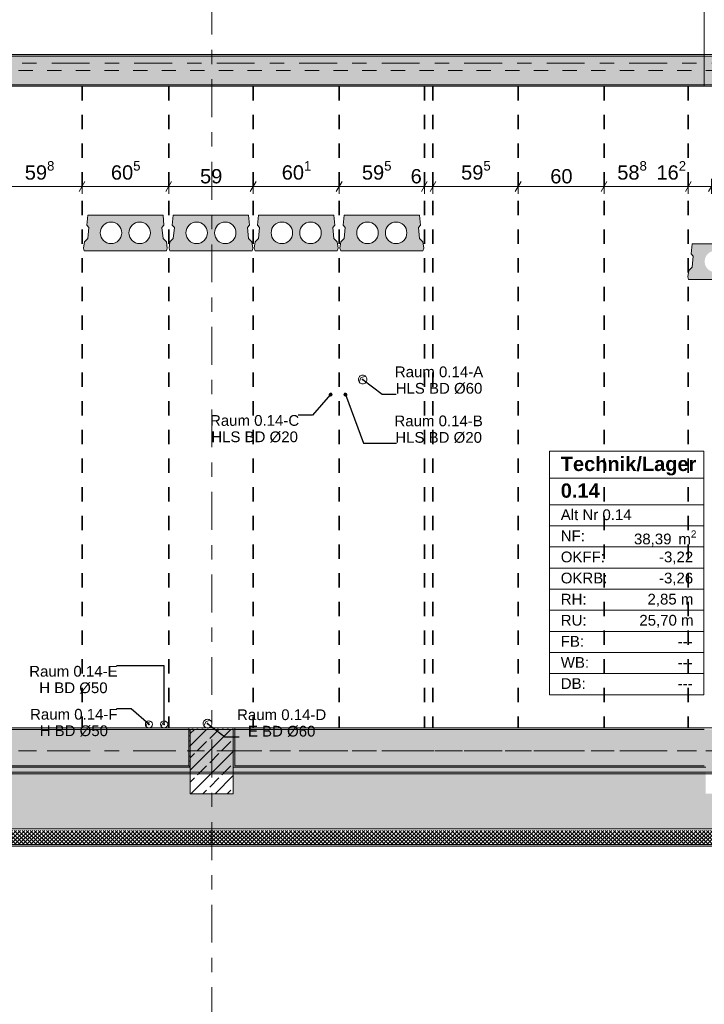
# Model space of a CAD drawing. Header units: metres. Extents: x -3.6 to 84.5, y -11 to 16.8.
# Tile 4 of 76: x 2.8 to 7.6, y -1.2 to 5.7. Entities that reach past the tile are written whole.
import ezdxf

# ---------------------------------------------------------------- set-up
doc = ezdxf.new("R2010")
doc.units = ezdxf.units.M
doc.header["$MEASUREMENT"] = 0
doc.linetypes.add('Achse', pattern=[0.2, 0.1, -0.05, 0, -0.05])
doc.linetypes.add('Strichlinie doppelt', pattern=[0.546806, 0.264583, -0.105833, 0.070556, -0.105833])
for name, color, linetype in [('155 - Bemaßung_ Beschriftung.Ausbau - Deckenelemente', 7, 'Continuous'), ('401 - Zone.Raum_ Raumbegrenzung_ Whg.', 7, 'Continuous'), ('451 - Universal.Achsen Raster', 7, 'Continuous'), ('604 - Struktur.Wand Aussen', 7, 'Continuous'), ('607 - Struktur.Stütze', 7, 'Continuous'), ('608 - Struktur.Träger', 7, 'Continuous')]:
    doc.layers.add(name, color=color, linetype=linetype)
doc.styles.add('ERSTELLTER_STIL_1', font='txt')
doc.styles.add('ERSTELLTER_STIL_2', font='txt')
doc.dimstyles.new('ERSTELLTER_STIL__1', dxfattribs={"dimtxt": 0.1, "dimasz": 0.0532, "dimexe": 0.18, "dimexo": 0.0625, "dimgap": 0, "dimtad": 1, "dimtih": 1, "dimtoh": 1, "dimzin": 0, "dimdsep": 46, "dimtxsty": 'ERSTELLTER_STIL_2', "dimblk": 'ARROWHEAD_2', "dimblk1": 'ARROWHEAD_2', "dimblk2": 'ARROWHEAD_2', "dimcen": 0.09, "dimse1": 1, "dimse2": 1, "dimclrd": 7, "dimclre": 7, "dimclrt": 7, "dimazin": 0, "dimtfac": 1, "dimtdec": 4, "dimtmove": 0, "dimatfit": 3, "dimfxl": 1, "dimtolj": 1, "dimtzin": 0, "dimarcsym": 0})
doc.dimstyles.new('ERSTELLTER_STIL__8', dxfattribs={"dimtxt": 0.18, "dimasz": 0.02736, "dimexe": 0.18, "dimexo": 0.0625, "dimgap": 0, "dimtad": 0, "dimtih": 1, "dimtoh": 1, "dimdec": 4, "dimzin": 0, "dimdsep": 46, "dimcen": 0.09, "dimadec": 0, "dimazin": 0, "dimtfac": 1, "dimtdec": 4, "dimtmove": 0, "dimatfit": 3, "dimldrblk": 'ARROWHEAD_11', "dimfxl": 1, "dimtolj": 1, "dimtzin": 0, "dimarcsym": 0})
pattern_1 = [(45, (0, 0), (-0.01767767, 0.01767767), [0, -0.025])]
pattern_2 = [(45, (0, 0), (-0.08485281, 0.08485281), []), (45, (-0.04243, 0.04243), (-0.08485281, 0.08485281), [0.09, -0.03])]

# ---------------------------------------------------------------- blocks, each defined once
blk = doc.blocks.new('*D277')
at = {"layer": '155 - Bemaßung_ Beschriftung.Ausbau - Deckenelemente', "color": 7, "linetype": 'Continuous', "lineweight": 5}
for p, q in [((2.626, 4.4375), (2.626, 4.5425)), ((3.224, 4.4375), (3.224, 4.5425)), ((2.6462, 4.525), (2.6058, 4.455)), ((2.626, 4.49), (3.224, 4.49)), ((3.2442, 4.525), (3.2038, 4.455))]:
    blk.add_line(p, q, dxfattribs=at)
at = {"layer": '155 - Bemaßung_ Beschriftung.Ausbau - Deckenelemente', "color": 7, "lineweight": 5, "insert": (2.8241, 4.5083), "char_height": 0.1, "attachment_point": 7, "style": 'ERSTELLTER_STIL_2'}
blk.add_mtext('\\A1;{\\pql;\\fArial|b0|i0|c0|p38;59\\fArial|b0|i0|c0|p38;\\A1{\\H.66x;\\S8^  ;}}', dxfattribs=at)
blk = doc.blocks.new('ARROWHEAD_2')
at = {"color": 0, "linetype": 'Continuous', "lineweight": 0}
for p, q in [((0, 0), (-1, 0)), ((-0.38, -0.66), (0.38, 0.66))]:
    blk.add_line(p, q, dxfattribs=at)
blk = doc.blocks.new('*D278')
at = {"layer": '155 - Bemaßung_ Beschriftung.Ausbau - Deckenelemente', "color": 7, "linetype": 'Continuous', "lineweight": 5}
for p, q in [((3.224, 4.4375), (3.224, 4.5425)), ((3.829, 4.4375), (3.829, 4.5425)), ((3.2442, 4.525), (3.2038, 4.455)), ((3.224, 4.49), (3.829, 4.49)), ((3.8492, 4.525), (3.8088, 4.455))]:
    blk.add_line(p, q, dxfattribs=at)
at = {"layer": '155 - Bemaßung_ Beschriftung.Ausbau - Deckenelemente', "color": 7, "lineweight": 5, "insert": (3.4256, 4.5083), "char_height": 0.1, "attachment_point": 7, "style": 'ERSTELLTER_STIL_2'}
blk.add_mtext('\\A1;{\\pql;\\fArial|b0|i0|c0|p38;60\\fArial|b0|i0|c0|p38;\\A1{\\H.66x;\\S5^  ;}}', dxfattribs=at)
blk = doc.blocks.new('*D279')
at = {"layer": '155 - Bemaßung_ Beschriftung.Ausbau - Deckenelemente', "color": 7, "linetype": 'Continuous', "lineweight": 5}
for p, q in [((3.829, 4.4375), (3.829, 4.5425)), ((4.419, 4.4375), (4.419, 4.5425)), ((3.8492, 4.525), (3.8088, 4.455)), ((3.829, 4.49), (4.419, 4.49)), ((4.4392, 4.525), (4.3988, 4.455))]:
    blk.add_line(p, q, dxfattribs=at)
at = {"layer": '155 - Bemaßung_ Beschriftung.Ausbau - Deckenelemente', "color": 7, "lineweight": 5, "insert": (4.0481, 4.51), "char_height": 0.1, "attachment_point": 7, "style": 'ERSTELLTER_STIL_2'}
blk.add_mtext('\\A1;{\\pql;\\fArial|b0|i0|c0|p38;59}', dxfattribs=at)
blk = doc.blocks.new('*D280')
at = {"layer": '155 - Bemaßung_ Beschriftung.Ausbau - Deckenelemente', "color": 7, "linetype": 'Continuous', "lineweight": 5}
for p, q in [((4.419, 4.4375), (4.419, 4.5425)), ((5.02, 4.4375), (5.02, 4.5425)), ((4.4392, 4.525), (4.3988, 4.455)), ((4.419, 4.49), (5.02, 4.49)), ((5.0402, 4.525), (4.9998, 4.455))]:
    blk.add_line(p, q, dxfattribs=at)
at = {"layer": '155 - Bemaßung_ Beschriftung.Ausbau - Deckenelemente', "color": 7, "lineweight": 5, "insert": (4.6186, 4.5083), "char_height": 0.1, "attachment_point": 7, "style": 'ERSTELLTER_STIL_2'}
blk.add_mtext('\\A1;{\\pql;\\fArial|b0|i0|c0|p38;60\\fArial|b0|i0|c0|p38;\\A1{\\H.66x;\\S1^  ;}}', dxfattribs=at)
blk = doc.blocks.new('*D281')
at = {"layer": '155 - Bemaßung_ Beschriftung.Ausbau - Deckenelemente', "color": 7, "linetype": 'Continuous', "lineweight": 5}
for p, q in [((5.02, 4.4375), (5.02, 4.5425)), ((5.615, 4.4375), (5.615, 4.5425)), ((5.0402, 4.525), (4.9998, 4.455)), ((5.02, 4.49), (5.615, 4.49)), ((5.6352, 4.525), (5.5948, 4.455))]:
    blk.add_line(p, q, dxfattribs=at)
at = {"layer": '155 - Bemaßung_ Beschriftung.Ausbau - Deckenelemente', "color": 7, "lineweight": 5, "char_height": 0.1, "attachment_point": 7, "style": 'ERSTELLTER_STIL_2'}
for s, insert in [('\\A1;{\\pql;\\fArial|b0|i0|c0|p38;59\\fArial|b0|i0|c0|p38;\\A1{\\H.66x;\\S5^  ;}}', (5.1786, 4.5083)), ('\\A1;{\\pql;\\fArial|b0|i0|c0|p38;6}', (5.5189, 4.51))]:
    blk.add_mtext(s, dxfattribs=dict(at, insert=insert))
blk = doc.blocks.new('*D282')
at = {"layer": '155 - Bemaßung_ Beschriftung.Ausbau - Deckenelemente', "color": 7, "linetype": 'Continuous', "lineweight": 5}
for p, q in [((5.615, 4.4375), (5.615, 4.5425)), ((5.675, 4.4375), (5.675, 4.5425)), ((5.6352, 4.525), (5.5948, 4.455)), ((5.615, 4.49), (5.675, 4.49)), ((5.6952, 4.525), (5.6548, 4.455))]:
    blk.add_line(p, q, dxfattribs=at)
blk = doc.blocks.new('*D283')
at = {"layer": '155 - Bemaßung_ Beschriftung.Ausbau - Deckenelemente', "color": 7, "linetype": 'Continuous', "lineweight": 5}
for p, q in [((5.675, 4.4375), (5.675, 4.5425)), ((6.27, 4.4375), (6.27, 4.5425)), ((5.6952, 4.525), (5.6548, 4.455)), ((5.675, 4.49), (6.27, 4.49)), ((6.2902, 4.525), (6.2498, 4.455))]:
    blk.add_line(p, q, dxfattribs=at)
at = {"layer": '155 - Bemaßung_ Beschriftung.Ausbau - Deckenelemente', "color": 7, "lineweight": 5, "insert": (5.8716, 4.5083), "char_height": 0.1, "attachment_point": 7, "style": 'ERSTELLTER_STIL_2'}
blk.add_mtext('\\A1;{\\pql;\\fArial|b0|i0|c0|p38;59\\fArial|b0|i0|c0|p38;\\A1{\\H.66x;\\S5^  ;}}', dxfattribs=at)
blk = doc.blocks.new('*D284')
at = {"layer": '155 - Bemaßung_ Beschriftung.Ausbau - Deckenelemente', "color": 7, "linetype": 'Continuous', "lineweight": 5}
for p, q in [((6.27, 4.4375), (6.27, 4.5425)), ((6.87, 4.4375), (6.87, 4.5425)), ((6.2902, 4.525), (6.2498, 4.455)), ((6.27, 4.49), (6.87, 4.49)), ((6.8902, 4.525), (6.8498, 4.455))]:
    blk.add_line(p, q, dxfattribs=at)
at = {"layer": '155 - Bemaßung_ Beschriftung.Ausbau - Deckenelemente', "color": 7, "lineweight": 5, "insert": (6.4941, 4.51), "char_height": 0.1, "attachment_point": 7, "style": 'ERSTELLTER_STIL_2'}
blk.add_mtext('\\A1;{\\pql;\\fArial|b0|i0|c0|p38;60}', dxfattribs=at)
blk = doc.blocks.new('*D285')
at = {"layer": '155 - Bemaßung_ Beschriftung.Ausbau - Deckenelemente', "color": 7, "linetype": 'Continuous', "lineweight": 5}
for p, q in [((6.87, 4.4375), (6.87, 4.5425)), ((7.458, 4.4375), (7.458, 4.5425)), ((6.8902, 4.525), (6.8498, 4.455)), ((6.87, 4.49), (7.458, 4.49)), ((7.4782, 4.525), (7.4378, 4.455))]:
    blk.add_line(p, q, dxfattribs=at)
at = {"layer": '155 - Bemaßung_ Beschriftung.Ausbau - Deckenelemente', "color": 7, "lineweight": 5, "char_height": 0.1, "attachment_point": 7, "style": 'ERSTELLTER_STIL_2'}
for s, insert in [('\\A1;{\\pql;\\fArial|b0|i0|c0|p38;58\\fArial|b0|i0|c0|p38;\\A1{\\H.66x;\\S8^  ;}}', (6.9621, 4.5083)), ('\\A1;{\\pql;\\fArial|b0|i0|c0|p38;16\\fArial|b0|i0|c0|p38;\\A1{\\H.66x;\\S2^  ;}}', (7.2359, 4.5083))]:
    blk.add_mtext(s, dxfattribs=dict(at, insert=insert))
blk = doc.blocks.new('*D286')
at = {"layer": '155 - Bemaßung_ Beschriftung.Ausbau - Deckenelemente', "color": 7, "linetype": 'Continuous', "lineweight": 5}
for p, q in [((7.458, 4.4375), (7.458, 4.5425)), ((7.62, 4.4375), (7.62, 4.5425)), ((7.4782, 4.525), (7.4378, 4.455)), ((7.458, 4.49), (7.62, 4.49)), ((7.5998, 4.455), (7.6402, 4.525)), ((7.62, 4.49), (7.6542, 4.49))]:
    blk.add_line(p, q, dxfattribs=at)
blk = doc.blocks.new('ARROWHEAD_11')
at = {"color": 0, "linetype": 'Continuous', "lineweight": 0}
blk.add_line((0, 0), (-1, 0), dxfattribs=at)
at = {"color": 0, "linetype": 'Continuous', "lineweight": 0, "const_width": 0.25, "flags": 128}
blk.add_lwpolyline([(-0.125, 0, 1), (0.125, 0, 1)], format="xyb", close=True, dxfattribs=at)

msp = doc.modelspace()

# ---------------------------------------------------------------- hatches: boundary and pattern name
at = {"layer": '155 - Bemaßung_ Beschriftung.Ausbau - Deckenelemente', "linetype": 'Continuous', "lineweight": 0, "true_color": 0x575757}
h = msp.add_hatch(color=251, dxfattribs=at)
h.paths.add_polyline_path([(3.2637, 4.29), (3.2568, 4.2187), (3.2714, 4.2041), (3.2637, 4.1266), (3.2404, 4.1033), (3.234, 4.0583), (3.2394, 4.04), (3.8136, 4.04), (3.819, 4.0583), (3.8126, 4.1033), (3.7893, 4.1266), (3.7816, 4.2041), (3.7962, 4.2187), (3.7893, 4.29)])
h.paths.add_polyline_path([(3.3515, 4.1661, 1), (3.5015, 4.1661, 1)], flags=0)
h.paths.add_polyline_path([(3.5515, 4.1661, 1), (3.7015, 4.1661, 1)], flags=0)
h = msp.add_hatch(color=251, dxfattribs=at)
h.paths.add_polyline_path([(3.8612, 4.29), (3.8543, 4.2187), (3.8689, 4.2041), (3.8612, 4.1266), (3.8379, 4.1033), (3.8315, 4.0583), (3.8369, 4.04), (4.4111, 4.04), (4.4165, 4.0583), (4.4101, 4.1033), (4.3868, 4.1266), (4.3791, 4.2041), (4.3937, 4.2187), (4.3868, 4.29)])
h.paths.add_polyline_path([(3.949, 4.1661, 1), (4.099, 4.1661, 1)], flags=0)
h.paths.add_polyline_path([(4.149, 4.1661, 1), (4.299, 4.1661, 1)], flags=0)
h = msp.add_hatch(color=251, dxfattribs=at)
h.paths.add_polyline_path([(4.4567, 4.29), (4.4498, 4.2187), (4.4644, 4.2041), (4.4567, 4.1266), (4.4334, 4.1033), (4.427, 4.0583), (4.4324, 4.04), (5.0066, 4.04), (5.012, 4.0583), (5.0056, 4.1033), (4.9823, 4.1266), (4.9746, 4.2041), (4.9892, 4.2187), (4.9823, 4.29)])
h.paths.add_polyline_path([(4.5445, 4.1661, 1), (4.6945, 4.1661, 1)], flags=0)
h.paths.add_polyline_path([(4.7445, 4.1661, 1), (4.8945, 4.1661, 1)], flags=0)
h = msp.add_hatch(color=251, dxfattribs=at)
h.paths.add_polyline_path([(5.0547, 4.29), (5.0478, 4.2187), (5.0624, 4.2041), (5.0547, 4.1266), (5.0314, 4.1033), (5.025, 4.0583), (5.0304, 4.04), (5.6046, 4.04), (5.61, 4.0583), (5.6036, 4.1033), (5.5803, 4.1266), (5.5726, 4.2041), (5.5872, 4.2187), (5.5803, 4.29)])
h.paths.add_polyline_path([(5.1425, 4.1661, 1), (5.2925, 4.1661, 1)], flags=0)
h.paths.add_polyline_path([(5.3425, 4.1661, 1), (5.4925, 4.1661, 1)], flags=0)
h = msp.add_hatch(color=251, dxfattribs=at)
h.paths.add_polyline_path([(7.4847, 4.09), (7.4778, 4.0187), (7.4924, 4.0041), (7.4847, 3.9266), (7.4614, 3.9033), (7.455, 3.8583), (7.4604, 3.84), (8.0346, 3.84), (8.04, 3.8583), (8.0336, 3.9033), (8.0103, 3.9266), (8.0026, 4.0041), (8.0172, 4.0187), (8.0103, 4.09)])
h.paths.add_polyline_path([(7.5725, 3.9661, 1), (7.7225, 3.9661, 1)], flags=0)
h.paths.add_polyline_path([(7.7725, 3.9661, 1), (7.9225, 3.9661, 1)], flags=0)
at = {"layer": '604 - Struktur.Wand Aussen', "linetype": 'Continuous', "lineweight": 0, "true_color": 0x000000}
h = msp.add_hatch(dxfattribs=at)
h.set_pattern_fill('Beton__Stahlbeton_0001', color=18, style=0, pattern_type=2)
h.set_pattern_definition(pattern_2)
h.paths.add_polyline_path([(0.405, 0.005), (14.93, 0.005), (14.93, 0.25), (14.78, 0.25), (14.78, 0.435), (11.48, 0.435), (11.48, 0.25), (11.18, 0.25), (11.18, 0.435), (7.88, 0.435), (7.88, 0.25), (7.58, 0.25), (7.58, 0.435), (4.28, 0.435), (4.28, 0.25), (3.98, 0.25), (3.98, 0.435), (0.68, 0.435), (0.68, 0.25), (0.405, 0.25)])
h = msp.add_hatch(dxfattribs=at)
h.set_pattern_fill('Gips_0001', color=18, style=0, pattern_type=2)
h.set_pattern_definition(pattern_1)
h.paths.add_polyline_path([(0.69, 0.435), (3.97, 0.435), (3.97, 0.445), (0.69, 0.445)])
h = msp.add_hatch(dxfattribs=at)
h.set_pattern_fill('Gips_0001', color=18, style=0, pattern_type=2)
h.set_pattern_definition(pattern_1)
h.paths.add_polyline_path([(4.29, 0.445), (4.29, 0.435), (7.57, 0.435), (7.57, 0.445)])
h = msp.add_hatch(dxfattribs=at)
h.set_pattern_fill('Dämmung__hart_2_0001', color=18, style=0, pattern_type=2)
h.set_pattern_definition([(45, (0, 0), (-0.014142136, 0.014142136), []), (135, (0, 0), (0.014142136, 0.014142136), [])])
h.paths.add_polyline_path([(-0.025, -0.105), (14.93, -0.105), (14.93, -0.005), (-0.025, -0.005)])
h = msp.add_hatch(dxfattribs=at)
h.set_pattern_fill('Verputz_0001', color=18, style=0, pattern_type=2)
h.set_pattern_definition([(0, (0, 0), (0, 0.08660254), [0, -0.05]), (0, (0.025, 0.0433), (0, 0.08660254), [0, -0.05])])
h.paths.add_polyline_path([(-0.125, -0.115), (14.93, -0.115), (14.93, -0.105), (-0.125, -0.105)])
at = {"layer": '607 - Struktur.Stütze', "linetype": 'Continuous', "lineweight": 0, "true_color": 0x000000}
h = msp.add_hatch(dxfattribs=at)
h.set_pattern_fill('Gips_0001', color=18, style=0, pattern_type=2)
h.set_pattern_definition(pattern_1)
h.paths.add_polyline_path([(7.89, 6.01), (7.57, 6.01), (7.57, 5.19), (7.62, 5.19), (7.62, 5.2), (7.58, 5.2), (7.58, 6), (7.88, 6), (7.88, 5.2), (7.78, 5.2), (7.78, 5.19), (7.89, 5.19)])
h = msp.add_hatch(dxfattribs=at)
h.set_pattern_fill('Gips_0001', color=18, style=0, pattern_type=2)
h.set_pattern_definition(pattern_1)
h.paths.add_polyline_path([(4.29, 0.71), (3.97, 0.71), (3.97, 0.445), (3.98, 0.445), (3.98, 0.7), (4.28, 0.7), (4.28, 0.445), (4.29, 0.445)])
h = msp.add_hatch(dxfattribs=at)
h.set_pattern_fill('Beton__Stahlbeton_0001', color=18, style=0, pattern_type=2)
h.set_pattern_definition(pattern_2)
h.paths.add_polyline_path([(3.98, 0.25), (4.28, 0.25), (4.28, 0.7), (3.98, 0.7)])
h = msp.add_hatch(dxfattribs=at)
h.set_pattern_fill('Gips_0001', color=18, style=0, pattern_type=2)
h.set_pattern_definition(pattern_1)
h.paths.add_polyline_path([(3.97, 0.445), (3.97, 0.435), (3.98, 0.435), (3.98, 0.445)])
h = msp.add_hatch(dxfattribs=at)
h.set_pattern_fill('Gips_0001', color=18, style=0, pattern_type=2)
h.set_pattern_definition(pattern_1)
h.paths.add_polyline_path([(4.29, 0.445), (4.28, 0.445), (4.28, 0.435), (4.29, 0.435)])
at = {"layer": '608 - Struktur.Träger', "linetype": 'Continuous', "lineweight": 0, "true_color": 0x000000}
h = msp.add_hatch(dxfattribs=at)
h.set_pattern_fill('Beton__Stahlbeton_0001', color=18, style=0, pattern_type=2)
h.set_pattern_definition(pattern_2)
h.paths.add_polyline_path([(0.69, 5.4), (0.38, 5.4), (0.38, 5.2), (0.69, 5.2), (7.57, 5.2), (7.89, 5.2), (11.17, 5.2), (11.49, 5.2), (15.08, 5.2), (15.28, 5.2), (18.37, 5.2), (18.69, 5.2), (22.06, 5.2), (22.21, 5.2), (25.57, 5.2), (25.89, 5.2), (29.26, 5.2), (29.39, 5.2), (32.77, 5.2), (33.09, 5.2), (36.415, 5.2), (36.59, 5.2), (39.97, 5.2), (40.29, 5.2), (43.71, 5.2), (43.87, 5.2), (47.17, 5.2), (47.49, 5.2), (50.85, 5.2), (51, 5.2), (54.37, 5.2), (54.69, 5.2), (58.06, 5.2), (58.19, 5.2), (61.57, 5.2), (61.88, 5.2), (61.88, 5.4), (61.57, 5.4), (58.19, 5.4), (58.06, 5.4), (54.69, 5.4), (54.37, 5.4), (51, 5.4), (50.85, 5.4), (47.49, 5.4), (47.17, 5.4), (43.87, 5.4), (43.71, 5.4), (40.29, 5.4), (39.97, 5.4), (36.59, 5.4), (36.415, 5.4), (33.09, 5.4), (32.77, 5.4), (29.39, 5.4), (29.26, 5.4), (25.89, 5.4), (25.57, 5.4), (22.21, 5.4), (22.06, 5.4), (18.69, 5.4), (18.37, 5.4), (15.28, 5.4), (15.08, 5.4), (11.49, 5.4), (11.17, 5.4), (7.89, 5.4), (7.57, 5.4)])
h = msp.add_hatch(dxfattribs=at)
h.set_pattern_fill('Gips_0001', color=18, style=0, pattern_type=2)
h.set_pattern_definition(pattern_1)
h.paths.add_polyline_path([(0.69, 5.41), (0.69, 5.4), (7.57, 5.4), (7.57, 5.41)])
h = msp.add_hatch(dxfattribs=at)
h.set_pattern_fill('Gips_0001', color=18, style=0, pattern_type=2)
h.set_pattern_definition(pattern_1)
h.paths.add_polyline_path([(0.69, 5.2), (0.69, 5.19), (7.57, 5.19), (7.57, 5.2)])
h = msp.add_hatch(dxfattribs=at)
h.set_pattern_fill('Beton__Stahlbeton_0001', color=18, style=0, pattern_type=2)
h.set_pattern_definition(pattern_2)
h.paths.add_polyline_path([(0.69, 0.7), (0.38, 0.7), (0.38, 0.4), (18.69, 0.4), (21.97, 0.4), (22.29, 0.4), (25.57, 0.4), (51.09, 0.4), (54.37, 0.4), (54.69, 0.4), (57.97, 0.4), (58.29, 0.4), (61.57, 0.4), (61.88, 0.4), (61.88, 0.7), (61.57, 0.7), (58.29, 0.7), (57.97, 0.7), (54.69, 0.7), (54.37, 0.7), (51.09, 0.7), (50.77, 0.7), (47.49, 0.7), (47.17, 0.7), (43.89, 0.7), (43.57, 0.7), (40.29, 0.7), (39.97, 0.7), (36.69, 0.7), (36.37, 0.7), (33.09, 0.7), (32.77, 0.7), (29.49, 0.7), (29.17, 0.7), (25.89, 0.7), (25.57, 0.7), (22.29, 0.7), (21.97, 0.7), (18.69, 0.7), (18.37, 0.7), (15.28, 0.7), (14.77, 0.7), (11.49, 0.7), (11.17, 0.7), (7.89, 0.7), (7.57, 0.7), (4.29, 0.7), (3.97, 0.7)])
h = msp.add_hatch(dxfattribs=at)
h.set_pattern_fill('Gips_0001', color=18, style=0, pattern_type=2)
h.set_pattern_definition(pattern_1)
h.paths.add_polyline_path([(0.69, 0.71), (0.69, 0.7), (3.97, 0.7), (3.97, 0.71)])
h = msp.add_hatch(dxfattribs=at)
h.set_pattern_fill('Gips_0001', color=18, style=0, pattern_type=2)
h.set_pattern_definition(pattern_1)
h.paths.add_polyline_path([(4.29, 0.7), (7.57, 0.7), (7.57, 0.71), (4.29, 0.71)])

# ---------------------------------------------------------------- linework, layer by layer
at = {"layer": '155 - Bemaßung_ Beschriftung.Ausbau - Deckenelemente', "color": 7, "linetype": 'Achse', "lineweight": 35}
for p, q in [((3.224, 5.19), (3.224, 0.71)), ((3.829, 5.19), (3.829, 0.71)), ((4.419, 5.19), (4.419, 0.71)), ((5.02, 5.19), (5.02, 0.71)), ((5.615, 5.19), (5.615, 0.71)), ((5.675, 5.19), (5.675, 0.71)), ((6.27, 5.19), (6.27, 0.71)), ((6.87, 5.19), (6.87, 0.71)), ((7.458, 5.19), (7.458, 0.71))]:
    msp.add_line(p, q, dxfattribs=at)
at = {"layer": '155 - Bemaßung_ Beschriftung.Ausbau - Deckenelemente', "color": 7, "linetype": 'Continuous', "lineweight": 5}
for p, q in [((5.172, 3.154), (5.2012, 3.1665)), ((5.1594, 3.1247), (5.172, 3.154)), ((4.9518, 3.0312), (4.956, 3.041)), ((4.956, 3.041), (4.9657, 3.0452)), ((5.0548, 3.0312), (5.059, 3.041)), ((5.059, 3.041), (5.0687, 3.0452)), ((4.088, 0.752), (4.1172, 0.7645)), ((3.6705, 0.7206), (3.681, 0.745)), ((3.681, 0.745), (3.7054, 0.7554)), ((3.7765, 0.7206), (3.787, 0.745)), ((3.787, 0.745), (3.8114, 0.7554)), ((4.0754, 0.7227), (4.088, 0.752))]:
    msp.add_line(p, q, dxfattribs=at)
at = {"layer": '155 - Bemaßung_ Beschriftung.Ausbau - Deckenelemente', "color": 7, "linetype": 'Continuous', "lineweight": 13, "flags": 128}
for points in [[(3.2637, 4.29), (3.2568, 4.2187), (3.2714, 4.2041), (3.2637, 4.1266), (3.2404, 4.1033), (3.234, 4.0583), (3.2394, 4.04), (3.8136, 4.04), (3.819, 4.0583), (3.8126, 4.1033), (3.7893, 4.1266), (3.7816, 4.2041), (3.7962, 4.2187), (3.7893, 4.29)], [(3.8612, 4.29), (3.8543, 4.2187), (3.8689, 4.2041), (3.8612, 4.1266), (3.8379, 4.1033), (3.8315, 4.0583), (3.8369, 4.04), (4.4111, 4.04), (4.4165, 4.0583), (4.4101, 4.1033), (4.3868, 4.1266), (4.3791, 4.2041), (4.3937, 4.2187), (4.3868, 4.29)], [(4.4567, 4.29), (4.4498, 4.2187), (4.4644, 4.2041), (4.4567, 4.1266), (4.4334, 4.1033), (4.427, 4.0583), (4.4324, 4.04), (5.0066, 4.04), (5.012, 4.0583), (5.0056, 4.1033), (4.9823, 4.1266), (4.9746, 4.2041), (4.9892, 4.2187), (4.9823, 4.29)], [(5.0547, 4.29), (5.0478, 4.2187), (5.0624, 4.2041), (5.0547, 4.1266), (5.0314, 4.1033), (5.025, 4.0583), (5.0304, 4.04), (5.6046, 4.04), (5.61, 4.0583), (5.6036, 4.1033), (5.5803, 4.1266), (5.5726, 4.2041), (5.5872, 4.2187), (5.5803, 4.29)], [(7.4847, 4.09), (7.4778, 4.0187), (7.4924, 4.0041), (7.4847, 3.9266), (7.4614, 3.9033), (7.455, 3.8583), (7.4604, 3.84), (8.0346, 3.84), (8.04, 3.8583), (8.0336, 3.9033), (8.0103, 3.9266), (8.0026, 4.0041), (8.0172, 4.0187), (8.0103, 4.09)]]:
    msp.add_lwpolyline(points, close=True, dxfattribs=at)
for points in [[(3.3515, 4.1661, 1), (3.5015, 4.1661, 1)], [(3.5515, 4.1661, 1), (3.7015, 4.1661, 1)], [(3.949, 4.1661, 1), (4.099, 4.1661, 1)], [(4.149, 4.1661, 1), (4.299, 4.1661, 1)], [(4.5445, 4.1661, 1), (4.6945, 4.1661, 1)], [(4.7445, 4.1661, 1), (4.8945, 4.1661, 1)], [(5.1425, 4.1661, 1), (5.2925, 4.1661, 1)], [(5.3425, 4.1661, 1), (5.4925, 4.1661, 1)]]:
    msp.add_lwpolyline(points, format="xyb", close=True, dxfattribs=at)
at = {"layer": '155 - Bemaßung_ Beschriftung.Ausbau - Deckenelemente', "color": 7, "linetype": 'Continuous', "lineweight": 9, "flags": 128}
for points in [[(5.214, 3.142, 0.414214), (5.184, 3.172, 0.414214), (5.154, 3.142, 0.414214), (5.184, 3.112, 0.414214)], [(4.97, 3.037, 0.414214), (4.96, 3.047, 0.414214), (4.95, 3.037, 0.414214), (4.96, 3.027, 0.414214)], [(5.073, 3.037, 0.414214), (5.063, 3.047, 0.414214), (5.053, 3.037, 0.414214), (5.063, 3.027, 0.414214)], [(3.716, 0.735, 0.414214), (3.691, 0.76, 0.414214), (3.666, 0.735, 0.414214), (3.691, 0.71, 0.414214)], [(3.822, 0.735, 0.414214), (3.797, 0.76, 0.414214), (3.772, 0.735, 0.414214), (3.797, 0.71, 0.414214)], [(4.13, 0.74, 0.414214), (4.1, 0.77, 0.414214), (4.07, 0.74, 0.414214), (4.1, 0.71, 0.414214)]]:
    msp.add_lwpolyline(points, format="xyb", close=True, dxfattribs=at)
at = {"layer": '401 - Zone.Raum_ Raumbegrenzung_ Whg.', "color": 7, "linetype": 'Continuous', "lineweight": 9}
for p, q in [((7.5658, 2.6408), (6.4889, 2.6408)), ((6.4889, 2.6408), (6.4889, 0.9417)), ((6.4889, 2.6408), (7.5658, 2.6408)), ((6.4889, 2.4542), (6.4889, 2.6408)), ((7.5658, 0.9417), (7.5658, 2.6408)), ((7.5658, 2.6408), (7.5658, 2.4542)), ((7.5658, 2.4542), (6.4889, 2.4542)), ((6.4889, 2.4542), (7.5658, 2.4542)), ((6.4889, 2.2676), (6.4889, 2.4542)), ((7.5658, 2.4542), (7.5658, 2.2676)), ((7.5658, 2.2676), (6.4889, 2.2676)), ((6.4889, 2.2676), (7.5658, 2.2676)), ((6.4889, 2.1203), (6.4889, 2.2676)), ((7.5658, 2.2676), (7.5658, 2.1203)), ((7.5658, 2.1203), (6.4889, 2.1203)), ((6.4889, 2.1203), (7.5658, 2.1203)), ((6.4889, 1.973), (6.4889, 2.1203)), ((7.5658, 2.1203), (7.5658, 1.973)), ((7.5658, 1.973), (6.4889, 1.973)), ((6.4889, 1.973), (7.5658, 1.973)), ((6.4889, 1.8256), (6.4889, 1.973)), ((7.5658, 1.973), (7.5658, 1.8256)), ((7.5658, 1.8256), (6.4889, 1.8256)), ((6.4889, 1.8256), (7.5658, 1.8256)), ((6.4889, 1.6783), (6.4889, 1.8256)), ((7.5658, 1.8256), (7.5658, 1.6783)), ((7.5658, 1.6783), (6.4889, 1.6783)), ((6.4889, 1.6783), (7.5658, 1.6783)), ((6.4889, 1.531), (6.4889, 1.6783)), ((7.5658, 1.6783), (7.5658, 1.531)), ((7.5658, 1.531), (6.4889, 1.531)), ((6.4889, 1.531), (7.5658, 1.531)), ((6.4889, 1.3837), (6.4889, 1.531)), ((7.5658, 1.531), (7.5658, 1.3837)), ((7.5658, 1.3837), (6.4889, 1.3837)), ((6.4889, 1.3837), (7.5658, 1.3837)), ((6.4889, 1.2364), (6.4889, 1.3837)), ((7.5658, 1.3837), (7.5658, 1.2364)), ((7.5658, 1.2364), (6.4889, 1.2364)), ((6.4889, 1.2364), (7.5658, 1.2364)), ((6.4889, 1.089), (6.4889, 1.2364)), ((7.5658, 1.2364), (7.5658, 1.089)), ((7.5658, 1.089), (6.4889, 1.089)), ((6.4889, 1.089), (7.5658, 1.089)), ((6.4889, 0.9417), (6.4889, 1.089)), ((7.5658, 1.089), (7.5658, 0.9417)), ((6.4889, 0.9417), (7.5658, 0.9417)), ((7.5658, 0.9417), (6.4889, 0.9417))]:
    msp.add_line(p, q, dxfattribs=at)
at = {"layer": '451 - Universal.Achsen Raster', "color": 160, "linetype": 'Strichlinie doppelt', "lineweight": 9, "true_color": 0x3232ff}
for p, q in [((4.13, -10.585), (4.13, 16.355)), ((64.935, 5.35), (-3.175, 5.35)), ((64.935, 0.55), (-3.175, 0.55))]:
    msp.add_line(p, q, dxfattribs=at)
at = {"layer": '604 - Struktur.Wand Aussen', "color": 7, "linetype": 'Continuous', "lineweight": 13}
for p, q in [((3.98, 0.435), (0.68, 0.435)), ((7.58, 0.435), (4.28, 0.435)), ((0.405, 0.005), (14.93, 0.005))]:
    msp.add_line(p, q, dxfattribs=at)
at = {"layer": '604 - Struktur.Wand Aussen', "color": 7, "linetype": 'Continuous', "lineweight": 5}
msp.add_line((-0.025, -0.105), (14.93, -0.105), dxfattribs=at)
at = {"layer": '604 - Struktur.Wand Aussen', "color": 7, "linetype": 'Continuous', "lineweight": 5, "flags": 128}
for points in [[(3.97, 0.445), (0.69, 0.445)], [(7.57, 0.445), (4.29, 0.445)], [(-0.135, -0.115), (14.93, -0.115)]]:
    msp.add_lwpolyline(points, dxfattribs=at)
at = {"layer": '607 - Struktur.Stütze', "color": 7, "linetype": 'Continuous', "lineweight": 5, "flags": 128}
for points in [[(7.78, 5.19), (7.89, 5.19), (7.89, 6.01), (7.57, 6.01), (7.57, 5.19), (7.62, 5.19)], [(4.29, 0.445), (4.29, 0.71), (3.97, 0.71), (3.97, 0.445)]]:
    msp.add_lwpolyline(points, dxfattribs=at)
at = {"layer": '607 - Struktur.Stütze', "color": 7, "linetype": 'Continuous', "lineweight": 13, "flags": 128}
msp.add_lwpolyline([(3.98, 0.25), (4.28, 0.25), (4.28, 0.7), (3.98, 0.7)], close=True, dxfattribs=at)
at = {"layer": '608 - Struktur.Träger', "color": 7, "linetype": 'Continuous', "lineweight": 13}
for p, q in [((0.38, 5.41), (61.88, 5.41)), ((7.57, 5.4), (0.69, 5.4)), ((7.89, 5.4), (7.57, 5.4)), ((0.38, 5.19), (61.88, 5.19)), ((0.38, 0.71), (61.88, 0.71)), ((3.97, 0.7), (0.69, 0.7)), ((4.29, 0.7), (3.97, 0.7)), ((7.57, 0.7), (4.29, 0.7)), ((0.38, 0.39), (61.88, 0.39))]:
    msp.add_line(p, q, dxfattribs=at)
at = {"layer": '608 - Struktur.Träger', "color": 7, "linetype": 'Continuous', "lineweight": 5}
for p, q in [((7.57, 5.41), (0.69, 5.41)), ((7.57, 5.41), (7.57, 5.4)), ((7.57, 5.19), (0.69, 5.19)), ((7.57, 5.2), (7.57, 5.19)), ((3.97, 0.71), (0.69, 0.71)), ((3.97, 0.71), (3.97, 0.7)), ((4.29, 0.71), (4.29, 0.7)), ((7.57, 0.71), (4.29, 0.71))]:
    msp.add_line(p, q, dxfattribs=at)
at = {"layer": '608 - Struktur.Träger', "color": 7, "linetype": 'Achse', "lineweight": 9}
for p, q in [((0.38, 5.3), (61.88, 5.3)), ((0.38, 0.55), (61.88, 0.55))]:
    msp.add_line(p, q, dxfattribs=at)
at = {"layer": '608 - Struktur.Träger', "color": 7, "linetype": 'Continuous', "lineweight": 13, "flags": 128}
for points in [[(33.09, 5.2), (32.77, 5.2), (29.39, 5.2), (29.26, 5.2), (25.89, 5.2), (25.57, 5.2), (22.21, 5.2), (22.06, 5.2), (18.69, 5.2), (18.37, 5.2), (15.28, 5.2), (15.08, 5.2), (11.49, 5.2), (11.17, 5.2), (7.89, 5.2), (7.57, 5.2), (0.69, 5.2), (0.38, 5.2)], [(61.88, 0.4), (61.57, 0.4), (58.29, 0.4), (57.97, 0.4), (54.69, 0.4), (54.37, 0.4), (51.09, 0.4), (25.57, 0.4), (22.29, 0.4), (21.97, 0.4), (18.69, 0.4), (0.38, 0.4)]]:
    msp.add_lwpolyline(points, dxfattribs=at)

# ---------------------------------------------------------------- texts
at = {"layer": '155 - Bemaßung_ Beschriftung.Ausbau - Deckenelemente', "color": 7, "linetype": 'Continuous', "lineweight": 9, "char_height": 0.075, "style": 'ERSTELLTER_STIL_2'}
for s, insert, attachment_point, line_spacing_factor in [('\\A1;{\\pqc;\\fArial|b0|i0|c0|p38;Raum 0.14-A\\P\\pqc;\\fArial|b0|i0|c0|p38;HLS BD\\fArial|b0|i0|c0|p38; Ø\\fArial|b0|i0|c0|p38;60}', (6.0257, 3.0405), 9, 0.920251), ('\\A1;{\\pqc;\\fArial|b0|i0|c0|p38;Raum 0.14-C\\P\\pqc;\\fArial|b0|i0|c0|p38;HLS BD\\fArial|b0|i0|c0|p38; Ø\\fArial|b0|i0|c0|p38;20}', (4.4289, 2.8939), 2, 0.913298), ('\\A1;{\\pqc;\\fArial|b0|i0|c0|p38;Raum 0.14-B\\P\\pqc;\\fArial|b0|i0|c0|p38;HLS BD\\fArial|b0|i0|c0|p38; Ø\\fArial|b0|i0|c0|p38;20}', (6.0229, 2.6978), 9, 0.920251), ('\\A1;{\\pqc;\\fArial|b0|i0|c0|p38;Raum 0.14-E\\P\\pqc;\\fArial|b0|i0|c0|p38;H BD\\fArial|b0|i0|c0|p38; Ø\\fArial|b0|i0|c0|p38;50}', (3.1636, 1.1428), 2, 0.920251), ('\\A1;{\\pqc;\\fArial|b0|i0|c0|p38;Raum 0.14-F\\P\\pqc;\\fArial|b0|i0|c0|p38;H BD\\fArial|b0|i0|c0|p38; Ø\\fArial|b0|i0|c0|p38;50}', (3.1663, 0.8428), 2, 0.920251), ('\\A1;{\\pqc;\\fArial|b0|i0|c0|p38;Raum 0.14-D\\P\\pqc;\\fArial|b0|i0|c0|p38;E BD\\fArial|b0|i0|c0|p38; Ø\\fArial|b0|i0|c0|p38;60}', (4.9295, 0.6468), 9, 0.920251)]:
    msp.add_mtext(s, dxfattribs=dict(at, insert=insert, attachment_point=attachment_point, line_spacing_factor=line_spacing_factor))
at = {"layer": '401 - Zone.Raum_ Raumbegrenzung_ Whg.', "color": 7, "lineweight": 9, "attachment_point": 1}
for s, insert, char_height, style in [('\\A1;{\\pqj;\\pt0;\\fArial|b1|i0|c0|p38;}', (7.4872, 2.6261), 0.1, 'ERSTELLTER_STIL_1'), ('\\A1;{\\pqj;\\pt0;\\fArial|b1|i0|c0|p38;Technik/Lager}', (6.5674, 2.6032), 0.1, 'ERSTELLTER_STIL_1'), ('\\A1;{\\pql;\\pt0;\\fArial|b1|i0|c0|p38;0.14}', (6.5674, 2.4166), 0.1, 'ERSTELLTER_STIL_1'), ('\\A1;{\\pqj;\\pt0;\\fArial|b1|i0|c0|p38;}', (7.4872, 2.4395), 0.1, 'ERSTELLTER_STIL_1'), ('\\A1;{\\pqj;\\pt0;\\fArial|b0|i0|c0|p38;Alt Nr 0.14}', (6.5674, 2.2357), 0.075, 'ERSTELLTER_STIL_2'), ('\\A1;{\\pqj;\\pt0;\\fArial|b0|i0|c0|p38;}', (7.4872, 2.2529), 0.075, 'ERSTELLTER_STIL_2'), ('\\A1;{\\pqj;\\pt0;\\fArial|b0|i0|c0|p38;NF: }', (6.5674, 2.0884), 0.075, 'ERSTELLTER_STIL_2'), ('\\A1;{\\pqj;\\pt0;\\fArial|b0|i0|c0|p38;OKFF: }', (6.5674, 1.9411), 0.075, 'ERSTELLTER_STIL_2'), ('\\A1;{\\pql;\\pt0,0.05;\\fArial|b0|i0|c0|p38;38,39\\fArial|b0|i0|c0|p38;\\A1{\\H.66x;\\S^  ;}\\fArial|b0|i0|c0|p38; m\\fArial|b0|i0|c0|p38;\\A1{\\H.66x;\\S2^  ;}}', (7.0787, 2.0884), 0.075, 'ERSTELLTER_STIL_2'), ('\\A1;{\\pqj;\\pt0;\\fArial|b0|i0|c0|p38;-3,22}', (7.2534, 1.9411), 0.075, 'ERSTELLTER_STIL_2'), ('\\A1;{\\pqj;\\pt0;\\fArial|b0|i0|c0|p38;OKRB: }', (6.5674, 1.7938), 0.075, 'ERSTELLTER_STIL_2'), ('\\A1;{\\pqj;\\pt0;\\fArial|b0|i0|c0|p38;-3,26}', (7.2534, 1.7938), 0.075, 'ERSTELLTER_STIL_2'), ('\\A1;{\\pqj;\\pt0;\\fArial|b0|i0|c0|p38;RH: }', (6.5674, 1.6464), 0.075, 'ERSTELLTER_STIL_2'), ('\\A1;{\\pqj;\\pt0;\\fArial|b0|i0|c0|p38;2,85 m}', (7.1731, 1.6464), 0.075, 'ERSTELLTER_STIL_2'), ('\\A1;{\\pqj;\\pt0;\\fArial|b0|i0|c0|p38;RU: }', (6.5674, 1.4991), 0.075, 'ERSTELLTER_STIL_2'), ('\\A1;{\\pqj;\\pt0;\\fArial|b0|i0|c0|p38;25,70 m}', (7.1162, 1.4991), 0.075, 'ERSTELLTER_STIL_2'), ('\\A1;{\\pqj;\\pt0;\\fArial|b0|i0|c0|p38;FB: }', (6.5674, 1.3518), 0.075, 'ERSTELLTER_STIL_2'), ('\\A1;{\\pqj;\\pt0;\\fArial|b0|i0|c0|p38;---}', (7.3843, 1.3518), 0.075, 'ERSTELLTER_STIL_2'), ('\\A1;{\\pqj;\\pt0;\\fArial|b0|i0|c0|p38;WB: }', (6.5674, 1.2045), 0.075, 'ERSTELLTER_STIL_2'), ('\\A1;{\\pqj;\\pt0;\\fArial|b0|i0|c0|p38;---}', (7.3843, 1.2045), 0.075, 'ERSTELLTER_STIL_2'), ('\\A1;{\\pqj;\\pt0;\\fArial|b0|i0|c0|p38;DB: }', (6.5674, 1.0572), 0.075, 'ERSTELLTER_STIL_2'), ('\\A1;{\\pqj;\\pt0;\\fArial|b0|i0|c0|p38;---}', (7.3843, 1.0572), 0.075, 'ERSTELLTER_STIL_2')]:
    msp.add_mtext(s, dxfattribs=dict(at, insert=insert, char_height=char_height, style=style))

# ---------------------------------------------------------------- dimensions: what is measured, and where the dimension line sits
at = {"layer": '155 - Bemaßung_ Beschriftung.Ausbau - Deckenelemente', "color": 7, "linetype": 'Continuous', "lineweight": 5}
for base, p1, p2, picture, middle in [((3.8289889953, 4.4899822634), (3.2239889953, 0.7099823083), (3.8289889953, 5.1899822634), '*D278', (3.6368552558, 4.5599822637)), ((4.419, 4.49), (3.829, 5.19), (4.419, 5.19), '*D279', (4.1243, 4.56)), ((5.02, 4.49), (4.419, 5.19), (5.02, 5.19), '*D280', (4.8299, 4.56)), ((5.6149889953, 4.4899822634), (5.0199889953, 5.1899822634), (5.6149889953, 5.1899822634), '*D281', (5.3899123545, 4.5599822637)), ((5.675, 4.49), (5.615, 5.19), (5.675, 5.19), '*D282', (5.557, 4.56)), ((6.2699889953, 4.4899822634), (5.6749889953, 5.1899822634), (6.2699889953, 5.1899822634), '*D283', (6.0828552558, 4.5599822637)), ((6.87, 4.49), (6.27, 5.19), (6.87, 5.19), '*D284', (6.5703, 4.56)), ((7.458, 4.49), (6.87, 5.19), (7.458, 5.19), '*D285', (7.1734, 4.56)), ((7.62, 4.49), (7.458, 5.19), (7.62, 5.2), '*D286', (7.4472, 4.56)), ((3.224, 4.49), (2.626, 0.71), (3.224, 0.71), '*D277', (3.0354, 4.56))]:
    dim = msp.add_linear_dim(base=base, p1=p1, p2=p2, dimstyle='ERSTELLTER_STIL__1', dxfattribs=at)
    dim.commit()
    dim.dimension.update_dxf_attribs({"geometry": picture, "text_midpoint": middle, "dimtype": 160})

# ---------------------------------------------------------------- leaders
at = {"layer": '155 - Bemaßung_ Beschriftung.Ausbau - Deckenelemente', "color": 7, "linetype": 'Continuous', "lineweight": 9, "annotation_type": 0, "has_hookline": 1}
for points, hookline_direction, text_width in [([(5.184, 3.142), (5.319, 3.0405), (5.4171, 3.0405)], 0, 0.6086), ([(4.96, 3.037), (4.834, 2.8939), (4.7339, 2.8939)], 1, 0.6101), ([(5.063, 3.037), (5.189, 2.6978), (5.42, 2.6978)], 0, 0.6029), ([(3.797, 0.735), (3.797, 1.1428), (3.465, 1.1428)], 1, 0.6028), ([(3.691, 0.735), (3.566, 0.8428), (3.4652, 0.8428)], 1, 0.5978), ([(4.1, 0.74), (4.22, 0.6468), (4.3208, 0.6468)], 0, 0.6087)]:
    msp.add_leader(points, dimstyle='ERSTELLTER_STIL__8', dxfattribs=dict(at, hookline_direction=hookline_direction, text_width=text_width))

doc.saveas('drawing.dxf')
